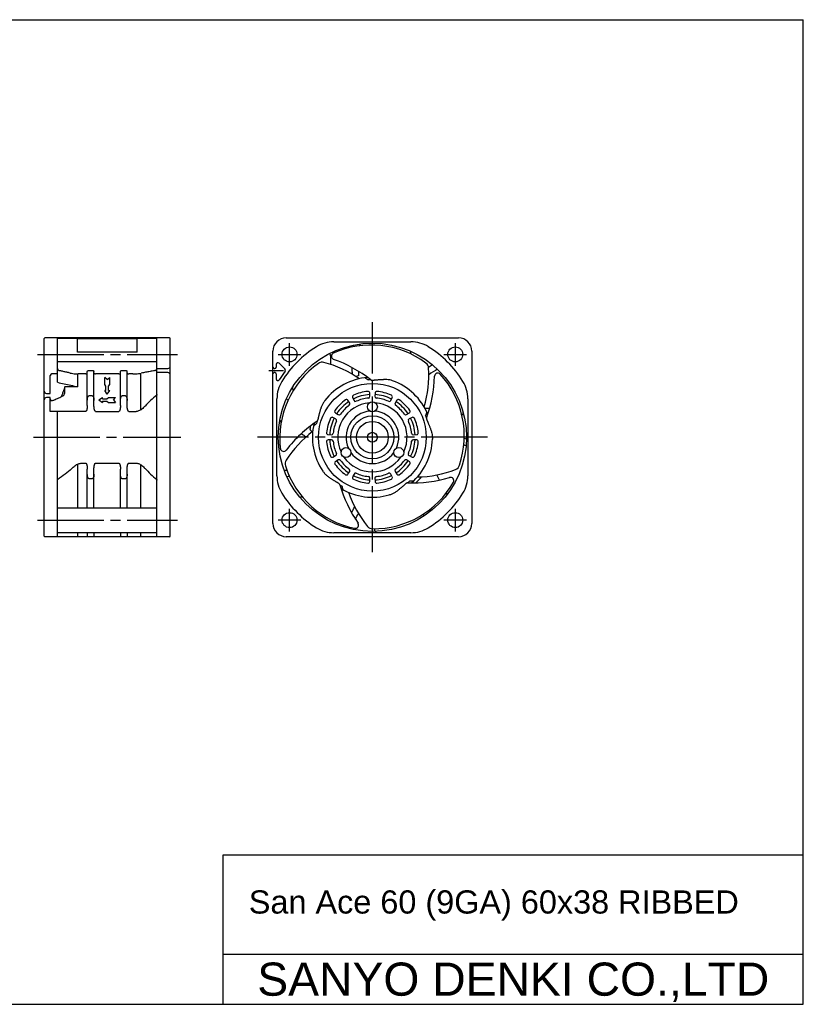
# Model space of a CAD drawing. Header units: millimetres. Extents: x 0 to 420, y 0 to 297.
# Tile 2 of 2: x 184 to 420, y 0 to 297. Entities that reach past the tile are written whole.
import ezdxf
from ezdxf.enums import TextEntityAlignment as Align

# ---------------------------------------------------------------- set-up
doc = ezdxf.new("R2010")
doc.units = ezdxf.units.MM
doc.linetypes.add('CENTER', pattern=[27, 20, -2, 3, -2])
doc.linetypes.add('HS', pattern=[0])
doc.styles.get("Standard").update_dxf_attribs({"font": 'arial.ttf'})

msp = doc.modelspace()

# ---------------------------------------------------------------- linework, layer by layer
at = {"color": 7, "linetype": 'HS'}
for p, q in [((0, 297), (420, 297)), ((420, 0), (420, 297)), ((245, 45), (420, 45)), ((245, 0), (245, 45)), ((245, 15), (420, 15)), ((0, 0), (420, 0))]:
    msp.add_line(p, q, dxfattribs=at)
at = {"color": 7, "linetype": 'CENTER'}
for p, q in [((290, 136.29), (290, 205.71)), ((189, 196), (231.2, 196)), ((187.8, 171), (232.2, 171)), ((324.71, 171), (255.29, 171)), ((189, 146), (231.2, 146))]:
    msp.add_line(p, q, dxfattribs=at)
at = {"color": 7}
for p, q in [((191, 141.2), (191, 200.8)), ((228.8, 201), (191.2, 201)), ((195, 187.59), (195, 201)), ((201, 200.77), (195, 200.77)), ((199, 200.77), (195, 200.77)), ((201, 201), (201, 200.74)), ((201, 196.71), (201, 200.8)), ((219, 200.74), (201, 200.74)), ((204, 201), (204, 200.74)), ((206, 201), (206, 200.74)), ((214, 201), (214, 200.74)), ((216, 201), (216, 200.74)), ((219, 196.71), (219, 200.77)), ((225, 200.77), (219, 200.77)), ((220, 201), (220, 200.74)), ((225, 141), (225, 201)), ((229, 141.2), (229, 200.8)), ((264, 201), (316, 201)), ((278.38, 199.8), (301.62, 199.8)), ((219, 196.71), (201, 196.71)), ((260, 145), (260, 197)), ((320, 197), (320, 145)), ((225, 193.77), (195, 193.77)), ((263.64, 191.56), (261.85, 193.35)), ((204, 180.6), (204, 190.82)), ((204.5, 191.18), (205.5, 191.18)), ((206, 180.6), (206, 190.82)), ((214, 180.6), (214, 190.82)), ((214.5, 191.18), (215.5, 191.18)), ((216, 180.6), (216, 190.82)), ((220, 190.3), (220, 179.19)), ((225, 191.72), (228.3, 191.75)), ((228.3, 190.5), (225, 190.53)), ((260.4, 191.75), (260.6, 191.75)), ((260.6, 190.5), (260.4, 190.5)), ((261, 192.99), (261, 192.15)), ((192.8, 184.25), (192.8, 189.6)), ((195, 190.1), (193.3, 190.1)), ((201, 190.11), (201, 186.25)), ((203.5, 190.11), (201.25, 190.11)), ((213.5, 190.11), (206.5, 190.11)), ((217.69, 190.11), (216.5, 190.11)), ((261, 190.1), (261, 188.61)), ((191.7, 184.25), (192.8, 184.25)), ((289.24, 183.37), (289.18, 184.37)), ((290.82, 184.37), (290.76, 183.37)), ((192.8, 183), (191.7, 183)), ((192.8, 178.81), (192.8, 183)), ((205.5, 183.5), (204.5, 183.5)), ((215.5, 183.5), (214.5, 183.5)), ((261.2, 159.38), (261.2, 182.62)), ((283.16, 181.33), (282.61, 182.17)), ((284.03, 182.98), (284.47, 182.09)), ((295.53, 182.09), (295.97, 182.98)), ((297.39, 182.17), (296.84, 181.33)), ((318.8, 182.62), (318.8, 159.38)), ((203.5, 178.81), (192.8, 178.81)), ((195, 141), (195, 178.81)), ((206.5, 178.81), (213.5, 178.81)), ((216.5, 178.81), (218.75, 178.81)), ((278.83, 178.39), (279.67, 177.84)), ((300.33, 177.84), (301.17, 178.39)), ((278.91, 176.53), (278.02, 176.97)), ((301.98, 176.97), (301.09, 176.53)), ((276.63, 171.82), (277.63, 171.76)), ((277.63, 170.24), (276.63, 170.18)), ((302.37, 171.76), (303.37, 171.82)), ((303.37, 170.18), (302.37, 170.24)), ((278.02, 165.03), (278.91, 165.47)), ((279.67, 164.16), (278.83, 163.61)), ((301.17, 163.61), (300.33, 164.16)), ((301.09, 165.47), (301.98, 165.03)), ((201, 162.85), (201, 149.75)), ((202.31, 163.19), (203.5, 163.19)), ((204, 149.75), (204, 161.4)), ((206, 149.75), (206, 161.4)), ((206.5, 163.19), (213.5, 163.19)), ((214, 149.75), (214, 161.4)), ((216, 149.75), (216, 161.4)), ((216.5, 163.19), (218.75, 163.19)), ((220, 162.81), (220, 149.75)), ((282.61, 159.83), (283.16, 160.67)), ((296.84, 160.67), (297.39, 159.83)), ((205.5, 158.5), (204.5, 158.5)), ((215.5, 158.5), (214.5, 158.5)), ((284.47, 159.91), (284.03, 159.02)), ((289.18, 157.63), (289.24, 158.63)), ((290.76, 158.63), (290.82, 157.63)), ((295.97, 159.02), (295.53, 159.91)), ((195.15, 149.75), (224.83, 149.75)), ((228.8, 141), (191.2, 141)), ((195, 142.25), (225, 142.25)), ((201, 142.25), (201, 141)), ((204, 142.25), (204, 141)), ((206, 142.25), (206, 141)), ((214, 142.25), (214, 141)), ((216, 142.25), (216, 141)), ((220, 142.25), (220, 141)), ((316, 141), (264, 141)), ((301.62, 142.2), (278.38, 142.2))]:
    msp.add_line(p, q, dxfattribs=at)
at = {"color": 7, "linetype": 'CENTER', "ltscale": 0.5}
for p, q in [((265, 192.58), (265, 199.42)), ((315, 199.42), (315, 192.58)), ((261.58, 196), (268.42, 196)), ((311.58, 196), (318.42, 196)), ((258.79, 191.15), (263.21, 191.15)), ((265, 142.58), (265, 149.42)), ((315, 149.42), (315, 142.58)), ((268.42, 146), (261.58, 146)), ((318.42, 146), (311.58, 146))]:
    msp.add_line(p, q, dxfattribs=at)
at = {"color": 7, "ltscale": 0.671737}
for p, q in [((209.25, 186.92), (209.25, 189)), ((210, 188.4), (209.25, 189)), ((210, 188.4), (210.75, 189)), ((210.75, 186.92), (210.75, 189)), ((209.63, 186.42), (209.25, 186.92)), ((209.63, 185.08), (209.25, 185.08)), ((210, 184), (209.25, 185.08)), ((209.63, 185.08), (209.63, 186.42)), ((210, 184), (210.75, 185.08)), ((210.37, 186.42), (210.75, 186.92)), ((210.37, 185.08), (210.37, 186.42)), ((210.37, 185.08), (210.75, 185.08)), ((207.5, 182.25), (208.58, 183)), ((207.5, 182.25), (208.58, 181.5)), ((208.58, 182.62), (208.58, 183)), ((208.58, 182.62), (209.92, 182.62)), ((208.58, 181.88), (209.92, 181.88)), ((208.58, 181.88), (208.58, 181.5)), ((209.92, 182.62), (210.42, 183)), ((209.92, 181.88), (210.42, 181.5)), ((210.42, 183), (212.5, 183)), ((210.42, 181.5), (212.5, 181.5)), ((211.9, 182.25), (212.5, 183)), ((211.9, 182.25), (212.5, 181.5))]:
    msp.add_line(p, q, dxfattribs=at)
msp.add_line((201, 186.25), (197.23, 186.25))
at = {"color": 7}
for centre, radius in [((290, 171), 28.4), ((265, 196), 2.25), ((315, 196), 2.25), ((290, 180.2), 1.5), ((290, 171), 6.5), ((290, 171), 4.8), ((290, 171), 1.5), ((282.03, 166.4), 1.5), ((297.97, 166.4), 1.5), ((265, 146), 2.25), ((315, 146), 2.25)]:
    msp.add_circle(centre, radius, dxfattribs=at)
at = {"color": 7, "ltscale": 0.8}
msp.add_circle((290, 171), 16.25, dxfattribs=at)
at = {"color": 7}
for centre, radius, start, end in [((191.2, 200.8), 0.2, 90, 180), ((228.8, 200.8), 0.2, 0, 90), ((264, 197), 4, 90, 180), ((278.38, 189.8), 10, 90, 121.7144), ((329.52, 192.52), 43.8, 171.2984, 172.0173), ((301.62, 189.8), 10, 58.2856, 90), ((316, 197), 4, 0, 90), ((290, 171), 32.1, 121.7144, 148.2856), ((276.91, 195.64), 0.5, 356.6076, 117.9754), ((329.52, 192.52), 45.71, 172.0932, 172.7615), ((301.1, 196.6), 0.5, 309.1357, 66.5468), ((290, 171), 32.1, 31.7144, 58.2856), ((261.5, 192.99), 0.5, 45, 180), ((329.52, 192.52), 52.2, 176.6076, 179.4472), ((228.3, 192.45), 0.7, 270.3581, 0), ((228.3, 189.8), 0.7, 0, 89.6419), ((260.4, 192.15), 0.4, 180, 270), ((260.4, 190.1), 0.4, 90, 180), ((260.6, 192.15), 0.4, 270, 0), ((260.6, 190.1), 0.4, 0, 90), ((290, 171), 33, 142.8924, 148.2929), ((263.28, 191.21), 0.5, 322.8924, 45), ((329.52, 192.52), 45.71, 180.5766, 183.0701), ((329.52, 192.52), 43.8, 182.0587, 183.9097), ((331.47, 153.52), 45.71, 120.6646, 122.435), ((331.47, 153.52), 43.8, 119.8698, 123.9121), ((193.3, 189.6), 0.5, 90.0001, 180), ((261.5, 188.61), 0.5, 180, 328.2929), ((271.2, 182.62), 10, 148.2856, 180), ((290, 171), 18.1, 94.4972, 142.3667), ((290, 171), 19, 102.7031, 105.086), ((290, 171), 17.34, 91.5858, 94.1323), ((290, 171), 18.1, 22.4991, 70.3667), ((308.8, 182.62), 10, 0, 31.7144), ((191.7, 184.95), 0.7, 180, 270), ((266.89, 185.72), 1, 147.4944, 218.3331), ((290, 171), 13.9, 95.6384, 114.3616), ((288.68, 184.34), 0.5, 3.5, 95.6384), ((291.32, 184.34), 0.5, 84.3616, 176.5), ((290, 171), 13.9, 65.6384, 84.3616), ((191.7, 182.3), 0.7, 90, 180), ((297.81, 215.32), 46.95, 224.0962, 224.9007), ((290, 171), 13.9, 125.6384, 144.3616), ((290, 171), 12.9, 123.5, 146.5), ((290, 171), 10.45, 94.8466, 205.1534), ((282.19, 181.89), 0.5, 33.5, 125.6384), ((282.74, 181.06), 0.5, 305.8109, 33.5), ((284.47, 183.21), 0.5, 114.3616, 206.5), ((290, 171), 12.9, 93.5, 116.5), ((284.92, 182.31), 0.5, 206.5, 294.1891), ((290, 171), 11.9, 95.8109, 114.1891), ((288.74, 183.34), 0.5, 275.8109, 3.5), ((291.26, 183.34), 0.5, 176.5, 264.1891), ((290, 171), 12.9, 63.5, 86.5), ((290, 171), 10.45, 334.8466, 85.1534), ((290, 171), 11.9, 65.8109, 84.1891), ((295.08, 182.31), 0.5, 245.8109, 333.5), ((295.53, 183.21), 0.5, 333.5, 65.6384), ((297.26, 181.06), 0.5, 146.5, 234.1891), ((290, 171), 12.9, 33.5, 56.5), ((297.81, 181.89), 0.5, 54.3616, 146.5), ((290, 171), 13.9, 35.6384, 54.3616), ((279.11, 178.81), 0.5, 144.3616, 236.5), ((290, 171), 11.9, 125.8109, 144.1891), ((290, 171), 7.95, 95.5571, 204.4429), ((290, 171), 7.95, 335.5571, 84.4429), ((290, 171), 11.9, 35.8109, 54.1891), ((300.89, 178.81), 0.5, 303.5, 35.6384), ((306.28, 181.73), 2, 256.8087, 265.6652), ((302.19, 127.68), 52.2, 84.4375, 85.6652), ((316.93, 178.28), 0.5, 253.7505, 15.1183), ((262.92, 175.16), 1, 108.3078, 171.2659), ((290, 171), 17.34, 163.5858, 166.1323), ((290, 171), 13.9, 155.6384, 174.3616), ((290, 171), 12.9, 153.5, 176.5), ((277.79, 176.53), 0.5, 63.5, 155.6384), ((290, 171), 11.9, 155.8109, 174.1891), ((278.69, 176.08), 0.5, 335.8109, 63.5), ((279.94, 178.26), 0.5, 236.5, 324.1891), ((300.06, 178.26), 0.5, 215.8109, 303.5), ((301.31, 176.08), 0.5, 116.5, 204.1891), ((290, 171), 11.9, 5.8109, 24.1891), ((290, 171), 12.9, 3.5, 26.5), ((302.21, 176.53), 0.5, 24.3616, 116.5), ((290, 171), 13.9, 5.6384, 24.3616), ((290, 171), 17.34, 19.5858, 22.1323), ((290, 171), 19, 169.6443, 172.0157), ((290, 171), 18.1, 166.4991, 214.3667), ((276.66, 172.32), 0.5, 174.3616, 266.5), ((303.34, 172.32), 0.5, 273.5, 5.6384), ((297.81, 215.32), 52.2, 235.9066, 237.8442), ((276.66, 169.68), 0.5, 93.5, 185.6384), ((290, 171), 13.9, 185.6384, 204.3616), ((290, 171), 12.9, 183.5, 206.5), ((277.66, 172.26), 0.5, 266.5, 354.1891), ((277.66, 169.74), 0.5, 5.8109, 93.5), ((290, 171), 11.9, 185.8109, 204.1891), ((290, 171), 11.9, 335.8109, 354.1891), ((290, 171), 12.9, 333.5, 356.5), ((290, 171), 18.1, 310.4991, 358.3667), ((302.34, 172.26), 0.5, 185.8109, 273.5), ((302.34, 169.74), 0.5, 86.5, 174.1891), ((290, 171), 13.9, 335.6384, 354.3616), ((303.34, 169.68), 0.5, 354.3616, 86.5), ((302.19, 127.68), 45.71, 69.236, 70.1567), ((290, 171), 7.95, 215.5571, 324.4429), ((302.19, 127.68), 43.8, 68.4412, 69.4179), ((277.79, 165.47), 0.5, 204.3616, 296.5), ((279.11, 163.19), 0.5, 123.5, 215.6384), ((278.69, 165.92), 0.5, 296.5, 24.1891), ((290, 171), 12.9, 213.5, 236.5), ((279.94, 163.74), 0.5, 35.8109, 123.5), ((290, 171), 11.9, 215.8109, 234.1891), ((290, 171), 10.45, 214.8466, 325.1534), ((290, 171), 11.9, 305.8109, 324.1891), ((290, 171), 12.9, 303.5, 326.5), ((300.06, 163.74), 0.5, 56.5, 144.1891), ((301.31, 165.92), 0.5, 155.8109, 243.5), ((300.89, 163.19), 0.5, 324.3616, 56.5), ((302.21, 165.47), 0.5, 243.5, 335.6384), ((260.22, 204.74), 43.8, 274.1555, 275.2107), ((290, 171), 13.9, 215.6384, 234.3616), ((282.74, 160.94), 0.5, 326.5, 54.1891), ((297.26, 160.94), 0.5, 125.8109, 213.5), ((290, 171), 13.9, 305.6384, 324.3616), ((271.2, 159.38), 10, 180, 211.7144), ((260.22, 204.74), 45.71, 274.9503, 275.95), ((282.19, 160.11), 0.5, 234.3616, 326.5), ((284.47, 158.79), 0.5, 153.5, 245.6384), ((290, 171), 12.9, 243.5, 266.5), ((290, 171), 13.9, 245.6384, 264.3616), ((284.92, 159.69), 0.5, 65.8109, 153.5), ((290, 171), 11.9, 245.8109, 264.1891), ((288.68, 157.66), 0.5, 264.3616, 356.5), ((288.74, 158.66), 0.5, 356.5, 84.1891), ((291.26, 158.66), 0.5, 95.8109, 183.5), ((290, 171), 12.9, 273.5, 296.5), ((291.32, 157.66), 0.5, 183.5, 275.6384), ((290, 171), 11.9, 275.8109, 294.1891), ((290, 171), 13.9, 275.6384, 294.3616), ((295.08, 159.69), 0.5, 26.5, 114.1891), ((295.53, 158.79), 0.5, 294.3616, 26.5), ((297.81, 160.11), 0.5, 213.5, 305.6384), ((290, 171), 17.34, 307.5858, 310.1323), ((290, 171), 19, 313.6443, 321.086), ((263.73, 134.46), 52.2, 26.9254, 28.8586), ((308.8, 159.38), 10, 328.2856, 0), ((290, 171), 17.34, 235.5858, 238.1323), ((290, 171), 18.1, 238.4991, 286.3667), ((263.73, 134.46), 45.71, 29.9114, 30.122), ((290, 171), 32.1, 211.7144, 238.2856), ((268.89, 152.76), 0.5, 111.0269, 220.8326), ((290, 171), 32.1, 301.7144, 328.2856), ((312.48, 154.48), 0.5, 236.0255, 323.6897), ((245.06, 168.76), 43.8, 332.0083, 334.7122), ((263.73, 134.46), 45.71, 17.8074, 18.5597), ((245.06, 168.76), 45.71, 330.5639, 333.0188), ((263.73, 134.46), 43.8, 17.0127, 17.8185), ((264, 145), 4, 180, 270), ((278.38, 152.2), 10, 238.2855, 270), ((245.06, 168.76), 43.8, 325.5841, 326.2189), ((245.06, 168.76), 45.71, 326.3789, 326.9669), ((291.1, 143.12), 0.5, 150.8934, 272.2611), ((245.06, 168.76), 52.2, 330.8934, 330.9271), ((301.62, 152.2), 10, 270, 301.7144), ((316, 145), 4, 270, 0), ((191.2, 141.2), 0.2, 180, 270), ((228.8, 141.2), 0.2, 270, 0)]:
    msp.add_arc(centre, radius, start, end, dxfattribs=at)
at = {"color": 7, "ltscale": 0.8}
for centre, radius, start, end in [((278.62, 195.45), 1, 114.2778, 250.4089), ((289.64, 171.02), 27.81, 53.5463, 114.2778), ((289.87, 170.66), 27.81, 125.5463, 186.2778), ((274.87, 191.66), 2, 75.367, 125.5463), ((266.91, 161.18), 33.5, 55.1247, 75.367), ((264.87, 156.83), 40, 51.9604, 70.4089), ((304.98, 191.78), 2, 3.367, 53.5463), ((273.53, 189.93), 33.5, 343.1247, 3.367), ((309.74, 189.38), 1, 42.2778, 178.4089), ((268.76, 190.52), 40, 339.9604, 358.4089), ((289.91, 171.35), 27.81, 341.5463, 42.2778), ((295.71, 142.72), 40, 123.9604, 142.4089), ((292.2, 146.01), 33.5, 127.1247, 147.367), ((263.23, 167.73), 1, 186.2778, 322.4089), ((265.67, 162.99), 2, 147.367, 197.5463), ((290.28, 170.77), 27.81, 197.5463, 258.2778), ((302.91, 192.51), 33.5, 271.1247, 291.367), ((314.39, 163.18), 2, 291.367, 341.5463), ((302, 197.24), 40, 267.9604, 286.4089), ((313.58, 157.91), 1, 330.2778, 106.4089), ((318.66, 167.7), 40, 195.9604, 214.4089), ((290.3, 171.2), 27.81, 269.5463, 330.2778), ((314.45, 165.37), 33.5, 199.1247, 219.367), ((284.83, 144.53), 1, 258.2778, 34.4089), ((290.1, 145.39), 2, 219.367, 269.5463)]:
    msp.add_arc(centre, radius, start, end, dxfattribs=at)
for centre, radius, start, end in [((196.2, 184.4), 1, 297.1219, 358.7593), ((193.3, 182.55), 0.5, 180, 291.1673)]:
    msp.add_arc(centre, radius, start, end)
at = {"color": 7}
for points, knots in [([(195, 191.77), (195, 191.72), (195.02, 191.61), (195.08, 191.47), (195.19, 191.34), (195.33, 191.23), (195.5, 191.14), (195.63, 191.1), (195.7, 191.09)], [0, 0, 0, 0, 0.15011, 0.306162, 0.472633, 0.651629, 0.842935, 1.044459, 1.044459, 1.044459, 1.044459]), ([(198.81, 190.38), (198.47, 190.46), (197.78, 190.61), (196.74, 190.85), (196.04, 191.01), (195.7, 191.09)], [0, 0, 0, 0, 1.060226, 2.125303, 3.195229, 3.195229, 3.195229, 3.195229]), ([(198.81, 190.38), (199.07, 190.32), (199.61, 190.22), (200.43, 190.13), (200.97, 190.11), (201.25, 190.11)], [0, 0, 0, 0, 0.812186, 1.633456, 2.457775, 2.457775, 2.457775, 2.457775]), ([(203.5, 190.11), (203.56, 190.11), (203.69, 190.12), (203.85, 190.2), (203.97, 190.32), (204, 190.42), (204, 190.46)], [0, 0, 0, 0, 0.192174, 0.3722683, 0.5313574, 0.6728034, 0.6728034, 0.6728034, 0.6728034]), ([(204, 190.82), (204, 190.87), (204.03, 190.97), (204.15, 191.08), (204.31, 191.16), (204.44, 191.18), (204.5, 191.18)], [0, 0, 0, 0, 0.1414096, 0.3004744, 0.4805308, 0.6727017, 0.6727017, 0.6727017, 0.6727017]), ([(205.5, 191.18), (205.56, 191.18), (205.69, 191.16), (205.85, 191.08), (205.97, 190.97), (206, 190.87), (206, 190.82)], [0, 0, 0, 0, 0.1922097, 0.3722952, 0.5313268, 0.6727023, 0.6727023, 0.6727023, 0.6727023]), ([(206, 190.46), (206, 190.42), (206.03, 190.32), (206.15, 190.2), (206.31, 190.12), (206.44, 190.11), (206.5, 190.11)], [0, 0, 0, 0, 0.1414804, 0.3006031, 0.4806681, 0.6728028, 0.6728028, 0.6728028, 0.6728028]), ([(213.5, 190.11), (213.56, 190.11), (213.69, 190.12), (213.85, 190.2), (213.97, 190.32), (214, 190.42), (214, 190.46)], [0, 0, 0, 0, 0.192174, 0.3722683, 0.5313574, 0.6728034, 0.6728034, 0.6728034, 0.6728034]), ([(214, 190.82), (214, 190.87), (214.03, 190.97), (214.15, 191.08), (214.31, 191.16), (214.44, 191.18), (214.5, 191.18)], [0, 0, 0, 0, 0.1414096, 0.3004744, 0.4805308, 0.6727017, 0.6727017, 0.6727017, 0.6727017]), ([(215.5, 191.18), (215.56, 191.18), (215.69, 191.16), (215.85, 191.08), (215.97, 190.97), (216, 190.87), (216, 190.82)], [0, 0, 0, 0, 0.1922097, 0.3722952, 0.5313268, 0.6727023, 0.6727023, 0.6727023, 0.6727023]), ([(216, 190.46), (216, 190.42), (216.03, 190.32), (216.15, 190.2), (216.31, 190.12), (216.44, 190.11), (216.5, 190.11)], [0, 0, 0, 0, 0.1414804, 0.3006031, 0.4806681, 0.6728028, 0.6728028, 0.6728028, 0.6728028]), ([(217.69, 190.11), (217.98, 190.11), (218.56, 190.13), (219.42, 190.21), (219.99, 190.29), (220.27, 190.35)], [0, 0, 0, 0, 0.867525, 1.732739, 2.591194, 2.591194, 2.591194, 2.591194]), ([(224.26, 191.11), (223.81, 191.02), (222.92, 190.85), (221.59, 190.6), (220.71, 190.43), (220.27, 190.35)], [0, 0, 0, 0, 1.360841, 2.715106, 4.062792, 4.062792, 4.062792, 4.062792]), ([(224.26, 191.11), (224.33, 191.12), (224.46, 191.16), (224.64, 191.24), (224.8, 191.35), (224.91, 191.49), (224.98, 191.64), (225, 191.74), (225, 191.79)], [0, 0, 0, 0, 0.211651, 0.412881, 0.600734, 0.774573, 0.936644, 1.092358, 1.092358, 1.092358, 1.092358]), ([(289.52, 188.33), (289.55, 188.32), (289.62, 188.28), (289.76, 188.25), (289.94, 188.24), (290.15, 188.25), (290.38, 188.26), (290.63, 188.29), (290.89, 188.31), (291.17, 188.34), (291.48, 188.36), (291.8, 188.39), (292.15, 188.42), (292.53, 188.44), (292.93, 188.46), (293.21, 188.47), (293.35, 188.47)], [0, 0, 0, 0, 0.097747, 0.238003, 0.424146, 0.637595, 0.868488, 1.115367, 1.37959, 1.662535, 1.965582, 2.290533, 2.63984, 3.015701, 3.420107, 3.854957, 3.854957, 3.854957, 3.854957]), ([(296.08, 188.05), (295.8, 188.15), (295.23, 188.31), (294.31, 188.46), (293.68, 188.48), (293.35, 188.47)], [0, 0, 0, 0, 0.881981, 1.796167, 2.773619, 2.773619, 2.773619, 2.773619]), ([(204, 182.14), (204, 182.21), (204, 182.34), (204.02, 182.54), (204.04, 182.72), (204.08, 182.88), (204.12, 183.03), (204.17, 183.17), (204.23, 183.29), (204.3, 183.4), (204.39, 183.48), (204.46, 183.5), (204.5, 183.5)], [0, 0, 0, 0, 0.21454, 0.411526, 0.591995, 0.757703, 0.910825, 1.054656, 1.194505, 1.322071, 1.436559, 1.54537, 1.54537, 1.54537, 1.54537]), ([(205.5, 183.5), (205.53, 183.5), (205.6, 183.48), (205.68, 183.42), (205.75, 183.33), (205.81, 183.23), (205.86, 183.11), (205.9, 182.98), (205.93, 182.83), (205.96, 182.68), (205.98, 182.51), (206, 182.33), (206, 182.2), (206, 182.14)], [0, 0, 0, 0, 0.095322, 0.196828, 0.307227, 0.428051, 0.557677, 0.693952, 0.839091, 0.995132, 1.16397, 1.34721, 1.545836, 1.545836, 1.545836, 1.545836]), ([(214, 182.14), (214, 182.21), (214, 182.34), (214.02, 182.54), (214.04, 182.72), (214.08, 182.88), (214.12, 183.03), (214.17, 183.17), (214.23, 183.29), (214.3, 183.4), (214.39, 183.48), (214.46, 183.5), (214.5, 183.5)], [0, 0, 0, 0, 0.21454, 0.411526, 0.591995, 0.757703, 0.910825, 1.054656, 1.194505, 1.322071, 1.436559, 1.54537, 1.54537, 1.54537, 1.54537]), ([(215.5, 183.5), (215.53, 183.5), (215.6, 183.48), (215.68, 183.42), (215.75, 183.33), (215.81, 183.23), (215.86, 183.11), (215.9, 182.98), (215.93, 182.83), (215.96, 182.68), (215.98, 182.51), (216, 182.33), (216, 182.2), (216, 182.14)], [0, 0, 0, 0, 0.095322, 0.196828, 0.307227, 0.428051, 0.557677, 0.693952, 0.839091, 0.995132, 1.16397, 1.34721, 1.545836, 1.545836, 1.545836, 1.545836]), ([(224.93, 183.7), (224.3, 183.18), (223.08, 182.13), (221.86, 180.93), (221.26, 180.28), (221.18, 180.2)], [0.089572, 0.089572, 0.089572, 0.089572, 2.554851, 4.899911, 5.222167, 5.222167, 5.222167, 5.222167]), ([(225, 183.94), (225, 183.93), (225, 183.9), (224.99, 183.86), (224.99, 183.82), (224.98, 183.78), (224.97, 183.75), (224.95, 183.72), (224.94, 183.71), (224.93, 183.7)], [0, 0, 0, 0, 0.0452049, 0.0871727, 0.1261156, 0.1624306, 0.1971317, 0.2290487, 0.2580434, 0.2580434, 0.2580434, 0.2580434]), ([(275.67, 182.05), (275.49, 181.82), (275.15, 181.32), (274.73, 180.5), (274.51, 179.9), (274.42, 179.59)], [0, 0, 0, 0, 0.882, 1.796148, 2.773619, 2.773619, 2.773619, 2.773619]), ([(204, 180.6), (204, 180.53), (204, 180.4), (203.99, 180.2), (203.97, 180.03), (203.95, 179.87), (203.93, 179.72), (203.9, 179.58), (203.88, 179.45), (203.84, 179.34), (203.81, 179.22), (203.77, 179.12), (203.73, 179.03), (203.69, 178.95), (203.64, 178.88), (203.58, 178.83), (203.52, 178.81), (203.5, 178.81)], [0, 0, 0, 0, 0.211787, 0.405716, 0.583259, 0.745966, 0.895502, 1.033587, 1.161846, 1.283198, 1.400042, 1.510436, 1.61175, 1.70384, 1.788116, 1.866944, 1.940703, 1.940703, 1.940703, 1.940703]), ([(206.5, 178.81), (206.47, 178.81), (206.42, 178.83), (206.36, 178.89), (206.3, 178.97), (206.25, 179.06), (206.21, 179.16), (206.17, 179.27), (206.14, 179.4), (206.11, 179.53), (206.08, 179.67), (206.05, 179.82), (206.03, 179.99), (206.02, 180.18), (206, 180.39), (206, 180.53), (206, 180.6)], [0, 0, 0, 0, 0.076709, 0.162418, 0.257511, 0.360771, 0.472335, 0.591875, 0.718206, 0.852017, 0.995771, 1.151736, 1.322121, 1.509072, 1.714594, 1.940538, 1.940538, 1.940538, 1.940538]), ([(214, 180.6), (214, 180.53), (214, 180.4), (213.99, 180.2), (213.97, 180.03), (213.95, 179.87), (213.93, 179.72), (213.9, 179.58), (213.88, 179.45), (213.84, 179.34), (213.81, 179.22), (213.77, 179.12), (213.73, 179.03), (213.69, 178.95), (213.64, 178.88), (213.58, 178.83), (213.52, 178.81), (213.5, 178.81)], [0, 0, 0, 0, 0.211787, 0.405716, 0.583259, 0.745966, 0.895502, 1.033587, 1.161846, 1.283198, 1.400042, 1.510436, 1.61175, 1.70384, 1.788116, 1.866944, 1.940703, 1.940703, 1.940703, 1.940703]), ([(216.5, 178.81), (216.47, 178.81), (216.42, 178.83), (216.36, 178.89), (216.3, 178.97), (216.25, 179.06), (216.21, 179.16), (216.17, 179.27), (216.14, 179.4), (216.11, 179.53), (216.08, 179.67), (216.05, 179.82), (216.03, 179.99), (216.02, 180.18), (216, 180.39), (216, 180.53), (216, 180.6)], [0, 0, 0, 0, 0.076709, 0.162418, 0.257511, 0.360771, 0.472335, 0.591875, 0.718206, 0.852017, 0.995771, 1.151736, 1.322121, 1.509072, 1.714594, 1.940538, 1.940538, 1.940538, 1.940538]), ([(221.19, 180.21), (221.04, 180.04), (220.73, 179.73), (220.24, 179.33), (219.74, 179.03), (219.25, 178.85), (218.91, 178.81), (218.75, 178.81)], [0, 0, 0, 0, 0.678369, 1.311427, 1.884165, 2.402803, 2.887279, 2.887279, 2.887279, 2.887279]), ([(273.37, 175.9), (273.39, 175.92), (273.44, 175.98), (273.52, 176.1), (273.58, 176.27), (273.64, 176.47), (273.7, 176.7), (273.75, 176.94), (273.81, 177.2), (273.88, 177.47), (273.94, 177.77), (274.02, 178.09), (274.1, 178.43), (274.2, 178.79), (274.3, 179.18), (274.38, 179.45), (274.42, 179.59)], [0, 0, 0, 0, 0.097747, 0.238003, 0.424146, 0.637595, 0.868488, 1.115367, 1.37959, 1.662535, 1.965582, 2.290533, 2.63984, 3.015701, 3.420107, 3.854957, 3.854957, 3.854957, 3.854957]), ([(306.33, 176.81), (306.33, 176.78), (306.32, 176.7), (306.34, 176.56), (306.38, 176.38), (306.45, 176.19), (306.54, 175.97), (306.63, 175.74), (306.74, 175.5), (306.85, 175.24), (306.97, 174.96), (307.1, 174.66), (307.23, 174.34), (307.37, 173.99), (307.51, 173.61), (307.6, 173.34), (307.65, 173.21)], [0, 0, 0, 0, 0.097747, 0.238003, 0.424146, 0.637595, 0.868488, 1.115367, 1.37959, 1.662535, 1.965582, 2.290533, 2.63984, 3.015701, 3.420107, 3.854957, 3.854957, 3.854957, 3.854957]), ([(271.45, 173.01), (271.39, 173.08), (271.29, 173.22), (271.19, 173.44), (271.18, 173.58), (271.18, 173.64)], [0, 0, 0, 0, 0.2879513, 0.5213653, 0.702134, 0.702134, 0.702134, 0.702134]), ([(271.81, 172.59), (271.75, 172.66), (271.63, 172.8), (271.51, 172.94), (271.45, 173.01)], [0.375908, 0.375908, 0.375908, 0.375908, 0.6601953, 0.9283081, 0.9283081, 0.9283081, 0.9283081]), ([(307.65, 173.21), (307.76, 172.9), (307.94, 172.29), (308.08, 171.38), (308.1, 170.78), (308.09, 170.48)], [0, 0, 0, 0, 0.97737, 1.894328, 2.773619, 2.773619, 2.773619, 2.773619]), ([(199.75, 161.96), (199.6, 161.82), (198.81, 161.1), (197.27, 159.85), (195.83, 158.81), (195.07, 158.29)], [1.755051, 1.755051, 1.755051, 1.755051, 2.366971, 4.959948, 7.700177, 7.700177, 7.700177, 7.700177]), ([(199.73, 161.94), (199.9, 162.1), (200.23, 162.38), (200.76, 162.74), (201.28, 163), (201.8, 163.15), (202.14, 163.19), (202.31, 163.19)], [0, 0, 0, 0, 0.677615, 1.312061, 1.89371, 2.427324, 2.928174, 2.928174, 2.928174, 2.928174]), ([(203.5, 163.19), (203.53, 163.19), (203.58, 163.17), (203.64, 163.11), (203.7, 163.03), (203.74, 162.94), (203.79, 162.84), (203.83, 162.73), (203.86, 162.61), (203.89, 162.47), (203.92, 162.33), (203.95, 162.18), (203.97, 162.01), (203.98, 161.82), (204, 161.61), (204, 161.47), (204, 161.4)], [0, 0, 0, 0, 0.076618, 0.162159, 0.257182, 0.360097, 0.471302, 0.590727, 0.717402, 0.851514, 0.995492, 1.15163, 1.322125, 1.509123, 1.714631, 1.940542, 1.940542, 1.940542, 1.940542]), ([(206, 161.4), (206, 161.47), (206, 161.6), (206.01, 161.8), (206.03, 161.97), (206.05, 162.13), (206.07, 162.28), (206.1, 162.42), (206.12, 162.54), (206.16, 162.66), (206.19, 162.77), (206.23, 162.88), (206.27, 162.97), (206.31, 163.05), (206.36, 163.12), (206.42, 163.17), (206.48, 163.19), (206.5, 163.19)], [0, 0, 0, 0, 0.21185, 0.405793, 0.583292, 0.745892, 0.895265, 1.033138, 1.161181, 1.281917, 1.398155, 1.50891, 1.610917, 1.703581, 1.788154, 1.866697, 1.940698, 1.940698, 1.940698, 1.940698]), ([(213.5, 163.19), (213.53, 163.19), (213.58, 163.17), (213.64, 163.11), (213.7, 163.03), (213.74, 162.94), (213.79, 162.84), (213.83, 162.73), (213.86, 162.61), (213.89, 162.47), (213.92, 162.33), (213.95, 162.18), (213.97, 162.01), (213.98, 161.82), (214, 161.61), (214, 161.47), (214, 161.4)], [0, 0, 0, 0, 0.076618, 0.162159, 0.257182, 0.360097, 0.471302, 0.590727, 0.717402, 0.851514, 0.995492, 1.15163, 1.322125, 1.509123, 1.714631, 1.940542, 1.940542, 1.940542, 1.940542]), ([(216, 161.4), (216, 161.47), (216, 161.6), (216.01, 161.8), (216.03, 161.97), (216.05, 162.13), (216.07, 162.28), (216.1, 162.42), (216.12, 162.54), (216.16, 162.66), (216.19, 162.77), (216.23, 162.88), (216.27, 162.97), (216.31, 163.05), (216.36, 163.12), (216.42, 163.17), (216.48, 163.19), (216.5, 163.19)], [0, 0, 0, 0, 0.21185, 0.405793, 0.583292, 0.745892, 0.895265, 1.033138, 1.161181, 1.281917, 1.398155, 1.50891, 1.610917, 1.703581, 1.788154, 1.866697, 1.940698, 1.940698, 1.940698, 1.940698]), ([(218.75, 163.19), (218.91, 163.19), (219.25, 163.15), (219.74, 162.97), (220.24, 162.67), (220.73, 162.27), (221.04, 161.96), (221.19, 161.79)], [0, 0, 0, 0, 0.484476, 1.003114, 1.575852, 2.20891, 2.887279, 2.887279, 2.887279, 2.887279]), ([(221.18, 161.8), (221.26, 161.72), (221.86, 161.07), (223.08, 159.87), (224.3, 158.82), (224.93, 158.3)], [1.824083, 1.824083, 1.824083, 1.824083, 2.145975, 4.490988, 6.956665, 6.956665, 6.956665, 6.956665]), ([(275.06, 160.78), (275.23, 160.54), (275.59, 160.07), (276.25, 159.41), (276.75, 159.02), (277.02, 158.84)], [0, 0, 0, 0, 0.881973, 1.79617, 2.773619, 2.773619, 2.773619, 2.773619]), ([(195, 158.05), (195, 158.06), (195, 158.09), (195.01, 158.14), (195.01, 158.17), (195.02, 158.21), (195.04, 158.24), (195.05, 158.27), (195.07, 158.29), (195.07, 158.29)], [0, 0, 0, 0, 0.0463046, 0.0892343, 0.1290145, 0.1661795, 0.2018383, 0.2344304, 0.2637373, 0.2637373, 0.2637373, 0.2637373]), ([(204.5, 158.5), (204.47, 158.5), (204.4, 158.52), (204.32, 158.58), (204.25, 158.67), (204.19, 158.77), (204.14, 158.89), (204.1, 159.02), (204.07, 159.17), (204.04, 159.32), (204.02, 159.49), (204, 159.67), (204, 159.8), (204, 159.86)], [0, 0, 0, 0, 0.09519, 0.196919, 0.307646, 0.428447, 0.558213, 0.694774, 0.840038, 0.996042, 1.164677, 1.347578, 1.545836, 1.545836, 1.545836, 1.545836]), ([(206, 159.86), (206, 159.78), (206, 159.63), (205.98, 159.41), (205.94, 159.21), (205.9, 159.03), (205.85, 158.88), (205.79, 158.73), (205.71, 158.62), (205.62, 158.53), (205.54, 158.5), (205.5, 158.5)], [0, 0, 0, 0, 0.242798, 0.462594, 0.661735, 0.842625, 1.00855, 1.162756, 1.304365, 1.431355, 1.545049, 1.545049, 1.545049, 1.545049]), ([(214.5, 158.5), (214.47, 158.5), (214.4, 158.52), (214.32, 158.58), (214.25, 158.67), (214.19, 158.77), (214.14, 158.89), (214.1, 159.02), (214.07, 159.17), (214.04, 159.32), (214.02, 159.49), (214, 159.67), (214, 159.8), (214, 159.86)], [0, 0, 0, 0, 0.09519, 0.196919, 0.307646, 0.428447, 0.558213, 0.694774, 0.840038, 0.996042, 1.164677, 1.347578, 1.545836, 1.545836, 1.545836, 1.545836]), ([(216, 159.86), (216, 159.78), (216, 159.63), (215.98, 159.41), (215.94, 159.21), (215.9, 159.03), (215.85, 158.88), (215.79, 158.73), (215.71, 158.62), (215.62, 158.53), (215.54, 158.5), (215.5, 158.5)], [0, 0, 0, 0, 0.242798, 0.462594, 0.661735, 0.842625, 1.00855, 1.162756, 1.304365, 1.431355, 1.545049, 1.545049, 1.545049, 1.545049]), ([(224.93, 158.3), (224.94, 158.29), (224.95, 158.27), (224.97, 158.24), (224.98, 158.2), (224.99, 158.16), (225, 158.11), (225, 158.07), (225, 158.06)], [0, 0, 0, 0, 0.033802, 0.0718662, 0.1129991, 0.157131, 0.2053135, 0.2579767, 0.2579767, 0.2579767, 0.2579767]), ([(280.2, 156.7), (280.19, 156.73), (280.15, 156.79), (280.05, 156.9), (279.91, 157.01), (279.74, 157.13), (279.54, 157.26), (279.33, 157.38), (279.1, 157.52), (278.86, 157.66), (278.6, 157.82), (278.32, 157.99), (278.02, 158.17), (277.71, 158.38), (277.37, 158.6), (277.14, 158.76), (277.02, 158.84)], [0, 0, 0, 0, 0.097747, 0.238003, 0.424146, 0.637595, 0.868488, 1.115367, 1.37959, 1.662535, 1.965582, 2.290533, 2.63984, 3.015701, 3.420107, 3.854957, 3.854957, 3.854957, 3.854957]), ([(295.1, 153.63), (295.38, 153.72), (295.95, 153.92), (296.77, 154.34), (297.3, 154.7), (297.55, 154.89)], [0, 0, 0, 0, 0.881991, 1.796159, 2.773619, 2.773619, 2.773619, 2.773619]), ([(300.58, 157.26), (300.54, 157.26), (300.47, 157.24), (300.34, 157.18), (300.18, 157.08), (300.02, 156.96), (299.84, 156.81), (299.65, 156.65), (299.45, 156.47), (299.24, 156.28), (299.01, 156.09), (298.76, 155.87), (298.5, 155.65), (298.21, 155.41), (297.89, 155.15), (297.67, 154.98), (297.55, 154.89)], [0, 0, 0, 0, 0.097747, 0.238003, 0.424146, 0.637595, 0.868488, 1.115367, 1.37959, 1.662535, 1.965582, 2.290533, 2.63984, 3.015701, 3.420107, 3.854957, 3.854957, 3.854957, 3.854957])]:
    msp.add_open_spline(points, degree=3, knots=knots, dxfattribs=at)
for points, knots in [([(195, 187.59), (195.66, 187.44), (197, 187.14), (199, 186.69), (200.33, 186.4), (201, 186.25)], [0, 0, 0, 0, 2.04488, 4.094042, 6.147399, 6.147399, 6.147399, 6.147399]), ([(197.23, 186.25), (197.12, 185.93), (196.9, 185.29), (196.55, 184.35), (196.3, 183.68), (196.16, 183.31), (196.14, 183.25)], [0, 0, 0, 0, 1.016801, 2.023467, 3.00256, 3.191573, 3.191573, 3.191573, 3.191573]), ([(197.2, 184.38), (197.2, 184.48), (197.21, 184.84), (197.22, 185.47), (197.23, 185.99), (197.23, 186.25)], [0.497066, 0.497066, 0.497066, 0.497066, 0.800183, 1.590984, 2.37173, 2.37173, 2.37173, 2.37173]), ([(193.48, 182.08), (193.75, 182.18), (194.51, 182.49), (195.57, 182.96), (196.36, 183.35), (196.66, 183.51)], [0.726586, 0.726586, 0.726586, 0.726586, 1.588086, 3.192233, 4.211238, 4.211238, 4.211238, 4.211238])]:
    msp.add_open_spline(points, degree=3, knots=knots)
for points in [[(287.83, 188.97), (288.14, 188.75), (288.45, 188.52), (288.75, 188.29)], [(306.42, 178.62), (306.31, 178.25), (306.19, 177.89), (306.06, 177.53)], [(272.24, 174.49), (272.55, 174.72), (272.85, 174.94), (273.17, 175.16)], [(302.32, 157.74), (301.94, 157.73), (301.56, 157.74), (301.18, 157.74)], [(281.19, 155.19), (281.07, 155.55), (280.96, 155.91), (280.85, 156.28)]]:
    msp.add_open_spline(points, degree=3, dxfattribs=at)

# ---------------------------------------------------------------- texts
msp.add_text(' San Ace 60 (9GA) 60x38 RIBBED', height=7, dxfattribs=at).set_placement((250, 27.29))
at = {"color": 7, "linetype": 'Continuous'}
msp.add_text('SANYO DENKI CO.,LTD', height=10, dxfattribs=at).set_placement((332.5, 7.5), align=Align.MIDDLE_CENTER)

doc.saveas('drawing.dxf')
